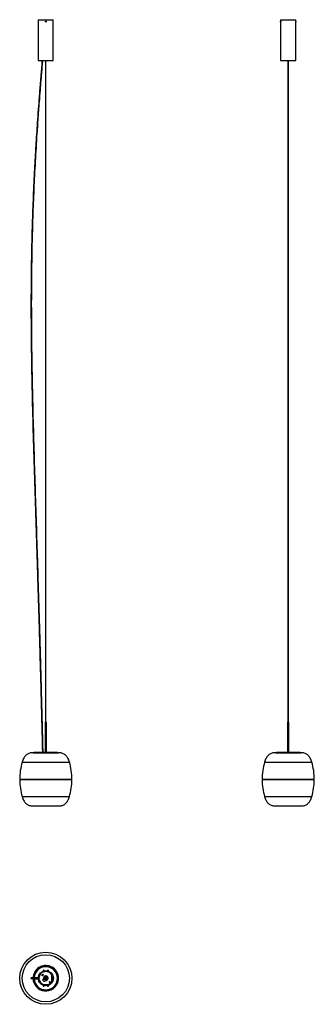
# Model space of a CAD drawing. Header units: millimetres. Extents: x 683 to 1954, y 473 to 4728.
import ezdxf

# ---------------------------------------------------------------- set-up
doc = ezdxf.new("R2010")
doc.units = ezdxf.units.MM
doc.header["$LTSCALE"] = 20

msp = doc.modelspace()

# ---------------------------------------------------------------- linework, layer by layer
at = {"color": 7, "linetype": 'Continuous', "lineweight": 25}
for p, q in [((762.9, 4727.6), (762.9, 4550.6)), ((762.9, 4727.6), (795.4, 4727.6)), ((795.4, 4727.6), (827.9, 4727.6)), ((827.9, 4550.6), (827.9, 4727.6)), ((1808.6, 4727.6), (1808.6, 4721.7)), ((1808.6, 4727.6), (1873.6, 4727.6)), ((1873.6, 4721.7), (1873.6, 4727.6)), ((794.6, 4720.8), (794.3, 4719.7)), ((795.1, 4718.9), (794.3, 4719.7)), ((794.6, 4720.8), (795.8, 4721.1)), ((795.1, 4718.9), (796.2, 4719.2)), ((795.1, 4718.9), (795.2, 4718.9)), ((795.8, 4721.1), (796.6, 4720.3)), ((796.2, 4719.2), (796.6, 4720.3)), ((1808.6, 4721.6), (1808.6, 4721.6)), ((1808.6, 4718.4), (1808.6, 4721.6)), ((1808.6, 4718.3), (1808.6, 4550.6)), ((1873.6, 4721.6), (1873.6, 4719.6)), ((1873.6, 4719.6), (1873.6, 4718.4)), ((1873.6, 4550.6), (1873.6, 4718.3)), ((762.9, 4550.6), (795.4, 4550.6)), ((778.9, 4550.6), (778.9, 4542.7)), ((781.9, 4542.5), (781.9, 4550.6)), ((793.5, 4550.6), (793.5, 4546.4)), ((793.5, 4546.4), (795.9, 4546.4)), ((794.8, 4546.4), (794.8, 1692.4)), ((795.4, 4550.6), (827.9, 4550.6)), ((795.9, 4546.4), (797.4, 4546.4)), ((796, 1692.4), (796, 4546.4)), ((797.4, 4546.4), (797.4, 4550.6)), ((1808.6, 4550.6), (1873.6, 4550.6)), ((1839.2, 4550.6), (1839.2, 4546.4)), ((1839.2, 4546.4), (1839.6, 4546.4)), ((1839.6, 4550.6), (1839.6, 4542.6)), ((1842.6, 4542.6), (1842.6, 4550.6)), ((1842.6, 4546.4), (1843.1, 4546.4)), ((1843.1, 4546.4), (1843.1, 4550.6)), ((792.4, 1692.4), (792.4, 1562.4)), ((792.4, 1692.4), (798, 1692.4)), ((798, 1692.4), (798.4, 1692.4)), ((798.4, 1562.4), (798.4, 1692.4)), ((1838.1, 1692.4), (1838.1, 1562.4)), ((1838.1, 1692.4), (1839.6, 1692.4)), ((1842.7, 1692.4), (1844.1, 1692.4)), ((1844.1, 1562.4), (1844.1, 1692.4)), ((740.4, 1560.4), (850.4, 1560.4)), ((846.4, 1561.4), (744.5, 1561.4)), ((745.5, 1562.4), (845.4, 1562.4)), ((1786.1, 1560.4), (1896.1, 1560.4)), ((1839.2, 1561.4), (1790.1, 1561.4)), ((1791.1, 1562.4), (1839.2, 1562.4)), ((1839.2, 1562.4), (1839.6, 1562.4)), ((1842.7, 1562.4), (1843.1, 1562.4)), ((1843.1, 1562.4), (1891.1, 1562.4)), ((1892.1, 1561.4), (1843.1, 1561.4)), ((693.6, 1519.9), (897.3, 1519.9)), ((1739.3, 1519.9), (1943, 1519.9)), ((682.9, 1444.9), (683.9, 1443.9)), ((753, 1444.9), (682.9, 1444.9)), ((683.9, 1443.9), (683, 1442.9)), ((907.9, 1442.9), (683, 1442.9)), ((753.3, 1443.9), (683.9, 1443.9)), ((907.9, 1444.9), (753, 1444.9)), ((906.9, 1443.9), (753.3, 1443.9)), ((906.9, 1443.9), (907.9, 1444.9)), ((907.9, 1442.9), (906.9, 1443.9)), ((1728.6, 1444.9), (1729.6, 1443.9)), ((1945.3, 1444.9), (1728.6, 1444.9)), ((1729.6, 1443.9), (1728.6, 1442.9)), ((1953.6, 1442.9), (1728.6, 1442.9)), ((1944.4, 1443.9), (1729.6, 1443.9)), ((1952.6, 1443.9), (1944.4, 1443.9)), ((1953.6, 1444.9), (1945.3, 1444.9)), ((1952.6, 1443.9), (1953.6, 1444.9)), ((1953.6, 1442.9), (1952.6, 1443.9)), ((693.6, 1370.9), (897.3, 1370.9)), ((1739.3, 1370.9), (1943, 1370.9)), ((737.4, 1330.4), (853.4, 1330.4)), ((1783.1, 1330.4), (1899.1, 1330.4)), ((768.8, 600.2), (768.7, 600.3)), ((777.8, 610.3), (777.6, 610.4)), ((781.2, 601.8), (779.2, 599.8)), ((779.8, 596.5), (779.8, 600.4)), ((782.2, 596.9), (784.2, 598.9)), ((786.7, 614.2), (790.5, 614.2)), ((787, 614.8), (787, 614.9)), ((789.7, 615.4), (789.8, 615.6)), ((790.5, 614.2), (790.5, 615.7)), ((800.3, 614.2), (790.5, 614.2)), ((793.7, 618.1), (793.7, 618.1)), ((793.8, 618.1), (793.8, 618.1)), ((793.8, 618.1), (795.1, 618.1)), ((795.1, 618.1), (797.1, 618.1)), ((797.1, 618.1), (797.1, 618.1)), ((797.1, 618.1), (797.1, 618.1)), ((800.3, 615.7), (800.3, 614.2)), ((800.3, 614.2), (804.2, 614.2)), ((801.1, 615.6), (801.2, 615.4)), ((803.9, 614.8), (803.8, 614.9)), ((813.1, 610.3), (813.2, 610.4)), ((816.5, 607.7), (815.6, 607.7)), ((816.6, 607), (816.3, 607)), ((817, 606.8), (816.5, 606.8)), ((816.6, 607), (816.6, 607.5)), ((817, 606.8), (816.6, 607)), ((816.7, 606.6), (817, 606.8)), ((818.9, 604.2), (819.6, 604.2)), ((819.8, 603), (819.8, 603)), ((819.8, 603), (820.3, 603)), ((820.3, 603), (820.3, 603.3)), ((820.3, 603), (820.3, 603)), ((820.3, 602.2), (820.3, 569)), ((820.3, 602.2), (821.6, 600.6)), ((821.7, 600.4), (821.7, 601.1)), ((822.9, 598.9), (822.9, 572.3)), ((763, 587.6), (745.5, 587.6)), ((745.5, 583.7), (763, 583.7)), ((760.5, 587.6), (760.5, 587.1)), ((760.5, 584.1), (760.5, 583.7)), ((761, 587.6), (761, 587.1)), ((761, 584.1), (761, 583.7)), ((765.2, 587.6), (765, 587.6)), ((765, 583.7), (765.2, 583.7)), ((765.1, 587.1), (765.1, 587.1)), ((765.1, 584.1), (765.3, 584.1)), ((765.2, 589.7), (765.4, 589.6)), ((765.2, 581.5), (765.4, 581.6)), ((765.5, 587.7), (765.5, 583.5)), ((765.6, 587.7), (765.5, 587.7)), ((765.5, 583.5), (765.6, 583.5)), ((768.8, 571), (768.7, 570.9)), ((777.8, 560.9), (777.6, 560.8)), ((783.1, 579.4), (784, 579.8)), ((783.8, 582), (804.8, 582)), ((784, 579.8), (783.9, 580)), ((785.5, 586.5), (805.4, 586.5)), ((785.9, 581.6), (785.8, 581.8)), ((785.9, 581.6), (786.1, 582)), ((790.5, 557), (786.7, 557)), ((787, 556.4), (787, 556.3)), ((787.5, 591.7), (803.4, 591.7)), ((789.1, 582), (789.1, 581.5)), ((789.1, 581.5), (792.5, 579.8)), ((789.7, 555.8), (789.8, 555.6)), ((800.3, 557), (790.5, 557)), ((790.5, 555.5), (790.5, 557)), ((793.8, 553.1), (793.8, 553.1)), ((797.1, 553.1), (793.8, 553.1)), ((797.1, 553.1), (797.1, 553.1)), ((799, 580.1), (801.8, 582)), ((804.2, 557), (800.3, 557)), ((800.3, 557), (800.3, 555.5)), ((801.1, 555.6), (801.2, 555.8)), ((803.9, 556.4), (803.8, 556.3)), ((814.4, 569.6), (810.2, 569.6)), ((810.7, 567.4), (814.7, 563.4)), ((813.1, 560.9), (813.2, 560.8)), ((817.6, 566.4), (813.7, 570.4)), ((821.6, 570.6), (820.3, 569)), ((821.7, 570.1), (821.7, 570.8)), ((823, 586.4), (822.9, 586.4)), ((822.9, 585.3), (824.7, 585.3)), ((824.7, 581.9), (822.9, 581.9)), ((822.9, 580.7), (823, 580.7)), ((825.9, 586.2), (823, 586.4)), ((823, 584.8), (823.1, 584.8)), ((823.1, 582.4), (823, 582.4)), ((823, 580.7), (825.6, 580.9)), ((823.1, 583.4), (823.1, 583.8)), ((824.7, 585.3), (824.7, 584.8)), ((824.7, 582.4), (824.7, 581.9)), ((825.7, 589.7), (825.5, 589.6)), ((825.8, 587.4), (825.7, 587.3)), ((825.9, 587.4), (825.8, 587.4)), ((826, 583.8), (826, 583.6)), ((826, 583.6), (826, 583.4)), ((826, 583.3), (826, 583.4))]:
    msp.add_line(p, q, dxfattribs=at)
at = {"color": 7, "linetype": 'Continuous', "lineweight": 25, "flags": 128}
for points in [[(774, 607.3), (774.1, 607.3), (774.1, 607.2)], [(787.5, 619.7), (784.4, 618.8), (783.5, 618.5)], [(784.9, 614.2), (784.9, 614.2), (784.9, 614)], [(807.4, 618.5), (805.3, 619.2), (803.4, 619.7)], [(806, 614.2), (806, 614.2), (806, 614)], [(819.4, 604.2), (817.5, 606.5), (816.6, 607.3)], [(816.9, 607.3), (816.8, 607.3), (816.8, 607.2)], [(821.7, 600.8), (821.4, 601.2), (820.3, 603)], [(774, 563.9), (774.1, 564), (774.1, 564)], [(784.9, 557), (784.9, 557), (784.9, 557.2)], [(806, 557), (806, 557), (806, 557.2)], [(816.9, 563.9), (816.8, 564), (816.8, 564)], [(829.9, 584.7), (829.9, 585.6), (829.9, 586.5)], [(783.5, 552.7), (785.6, 552), (787.5, 551.5)], [(803.4, 551.5), (806.5, 552.4), (807.4, 552.7)]]:
    msp.add_lwpolyline(points, dxfattribs=at)
at = {"color": 7, "linetype": 'Continuous', "lineweight": 25}
for centre, radius in [((795.4, 4720), 1.61), ((795.4, 585.6), 112.5), ((795.4, 585.6), 101.8), ((795.4, 585.6), 32.5), ((795.4, 585.6), 30.5)]:
    msp.add_circle(centre, radius, dxfattribs=at)
for centre, radius, start, end in [((845.4, 1561.4), 1, 0, 90), ((845.4, 1561.4), 1, 270, 0), ((1791.1, 1561.4), 1, 90, 180), ((1791.1, 1561.4), 1, 180, 270), ((1891.1, 1561.4), 1, 0, 90), ((1891.1, 1561.4), 1, 270, 0), ((948.5, 1445.4), 265.6, 163.7086, 180.1071), ((642.4, 1445.4), 265.6, 359.8929, 16.2914), ((1994.2, 1445.4), 265.6, 163.7086, 180.1071), ((1688.1, 1445.4), 265.6, 359.8929, 16.2914), ((948.5, 1445.4), 265.6, 180.5378, 196.2914), ((642.4, 1445.4), 265.6, 343.7086, 359.4622), ((1994.2, 1445.4), 265.6, 180.5378, 196.2914), ((1688.1, 1445.4), 265.6, 343.7086, 359.4622), ((795.4, 585.6), 55, 67.8179, 178.4382), ((795.4, 585.6), 55, 181.5689, 67.8179), ((795.4, 585.6), 51, 182.1913, 177.8087), ((795.4, 585.6), 50, 182.2351, 177.7649), ((766.8, 598.7), 2.5, 88.1918, 222.6945), ((795.4, 585.6), 30.3, 99.2911, 180), ((795.4, 585.6), 29.9, 106.9574, 176.0494), ((780.7, 598.4), 2.1, 135, 315), ((782.7, 600.3), 2.1, 315, 135), ((785.9, 617.7), 2.5, 350.3117, 222.7361), ((795.4, 585.6), 34.5, 102.6437, 110.4041), ((795.4, 585.6), 30.4, 46.7333, 80.7089), ((805, 617.7), 2.5, 317.2639, 189.6883), ((795.4, 585.6), 34.5, 69.5959, 77.3563), ((795.4, 585.6), 29.9, 33.7587, 73.0426), ((795.4, 585.6), 30.4, 1.1899, 25.2137), ((824.1, 598.7), 2.5, 317.3055, 91.8082), ((766.8, 572.5), 2.5, 137.3055, 271.8082), ((795.4, 585.6), 30.4, 180, 260.7089), ((795.4, 585.6), 29.9, 183.9506, 253.0426), ((789.1, 579.2), 6, 134.6021, 315.3979), ((780.4, 585.6), 7.25, 291.4259, 329.9139), ((785.9, 553.5), 2.5, 137.2639, 9.6883), ((795.4, 585.6), 34.5, 249.5959, 257.3563), ((783.5, 584.9), 2, 314.6021, 3.1909), ((795.4, 585.6), 10, 266.8091, 183.1909), ((795.4, 585.6), 6.5, 213.6313, 242.8725), ((795.4, 585.6), 6.5, 242.8725, 302.8725), ((794.8, 573.6), 2, 86.8091, 135.3979), ((795.4, 585.6), 4, 244.1581, 295.8419), ((795.4, 585.6), 6.5, 302.8725, 326.3687), ((795.4, 585.6), 30.4, 279.2911, 329.904), ((805, 553.5), 2.5, 170.3117, 42.7361), ((795.4, 585.6), 34.5, 282.6437, 290.4041), ((795.4, 585.6), 29.9, 286.9574, 309.9264), ((812.2, 568.9), 2.1, 45, 225), ((814.3, 563.1), 0.5, 309.9264, 45), ((818, 566.7), 0.5, 225, 320.0736), ((795.4, 585.6), 29.9, 320.0736, 326.2413), ((795.4, 585.6), 30.4, 334.7863, 350.9843), ((824.1, 572.5), 2.5, 268.1918, 42.6945), ((827.6, 585.6), 2.5, 276.0302, 83.9698)]:
    msp.add_arc(centre, radius, start, end, dxfattribs=at)
for points, knots in [([(797.1, 4720), (797.1, 4719.8), (797.1, 4719.4), (796.8, 4718.9), (796.4, 4718.5), (795.8, 4718.3), (795.2, 4718.3), (794.7, 4718.4), (794.2, 4718.8), (793.9, 4719.3), (793.7, 4719.8), (793.8, 4720.4), (794, 4720.9), (794.4, 4721.4), (794.9, 4721.6), (795.5, 4721.7), (796, 4721.6), (796.5, 4721.3), (796.9, 4720.9), (797.1, 4720.4), (797.1, 4720.1), (797.1, 4720)], [0, 0, 0, 0, 0.053639, 0.107276, 0.160959, 0.214672, 0.268335, 0.321946, 0.375584, 0.429286, 0.482989, 0.536629, 0.590239, 0.643901, 0.697613, 0.751298, 0.804919, 0.85854, 0.912224, 0.965937, 1, 1, 1, 1]), ([(1808.6, 4721.7), (1808.6, 4721.7), (1808.6, 4721.6), (1808.6, 4721.4), (1808.7, 4720.9), (1808.7, 4720.4), (1808.7, 4719.8), (1808.7, 4719.2), (1808.7, 4718.8), (1808.6, 4718.4), (1808.6, 4718.3), (1808.6, 4718.3), (1808.6, 4718.3)], [0, 0, 0, 0, 0.107271, 0.214538, 0.321897, 0.429316, 0.536635, 0.64385, 0.751119, 0.858516, 0.965916, 1, 1, 1, 1]), ([(1873.6, 4718.3), (1873.6, 4718.3), (1873.6, 4718.3), (1873.6, 4718.5), (1873.6, 4718.8), (1873.6, 4719.3), (1873.6, 4719.8), (1873.6, 4720.4), (1873.6, 4720.9), (1873.6, 4721.4), (1873.6, 4721.6), (1873.6, 4721.7), (1873.6, 4721.7)], [0, 0, 0, 0, 0.0368634, 0.1440856, 0.2513618, 0.358766, 0.4661726, 0.573452, 0.680673, 0.7879956, 0.8954213, 1, 1, 1, 1]), ([(778.9, 4542.7), (778.6, 4539.1), (778.1, 4532.4), (777.2, 4522.7), (776.5, 4514.2), (775.9, 4506.7), (775.3, 4500.3), (774.9, 4494.9), (774.5, 4490.1), (774.1, 4485.3), (773.3, 4476.4), (772.2, 4463.1), (769.6, 4430.4), (764.5, 4366), (757.9, 4274), (751.2, 4169.4), (745.3, 4062.5), (740.1, 3949), (736, 3829.1), (733.3, 3713.5), (731.8, 3602.2), (731.3, 3495.1), (731.8, 3388), (733, 3281), (734.8, 3174), (737.7, 3041.9), (742, 2884.7), (747.6, 2702.5), (753.4, 2520.3), (758, 2374.6), (761.4, 2265.3), (763.7, 2192.4), (765.9, 2119.5), (768, 2046.4), (769.8, 1982), (771.4, 1926.1), (772.7, 1878.8), (774, 1831.1), (775.1, 1790.5), (775.9, 1756.9), (776.5, 1736.6), (776.8, 1722.4), (777, 1714.3), (777.2, 1706), (777.5, 1696.9), (777.7, 1686.9), (778, 1675.8), (778.3, 1664), (778.6, 1651.4), (779, 1638.2), (779.3, 1624.6), (779.6, 1612.1), (779.9, 1600.8), (780.1, 1591.1), (780.3, 1581.9), (780.5, 1574.2), (780.6, 1568.1), (780.7, 1564.6), (780.8, 1562.7), (780.8, 1562.4)], [0, 0, 0, 0, 0.00357, 0.006837, 0.009722, 0.012232, 0.014375, 0.016128, 0.017696, 0.019283, 0.02089, 0.026768, 0.032699, 0.053882, 0.091712, 0.125492, 0.159274, 0.199493, 0.239713, 0.279932, 0.315837, 0.351739, 0.387637, 0.423527, 0.459414, 0.495293, 0.556439, 0.617569, 0.678689, 0.739798, 0.764236, 0.788678, 0.813124, 0.837598, 0.86228, 0.877905, 0.893849, 0.909862, 0.925868, 0.934796, 0.943608, 0.946341, 0.949052, 0.951746, 0.954742, 0.958192, 0.961843, 0.965823, 0.970078, 0.974541, 0.979129, 0.983744, 0.98715, 0.990445, 0.993561, 0.99642, 0.998138, 0.999672, 1, 1, 1, 1]), ([(783.8, 1562.4), (783.7, 1563.7), (783.7, 1566.7), (783.6, 1571.6), (783.4, 1577.1), (783.2, 1585.8), (783, 1597.6), (782.6, 1610.8), (782.3, 1622.3), (782.1, 1631.8), (781.9, 1640.5), (781.7, 1648.5), (781.4, 1661), (780.9, 1678.5), (780.4, 1701.1), (779.7, 1726.3), (779, 1753.9), (778.2, 1783.9), (777.4, 1813.7), (776.4, 1851.3), (775.2, 1896.2), (773.8, 1948.2), (772.4, 1999.5), (770.2, 2073.4), (767.4, 2170.2), (763.7, 2290.1), (759.5, 2423.5), (754.8, 2570.5), (749.7, 2731.1), (744.8, 2891.7), (740.8, 3037.8), (737.9, 3169.6), (735.9, 3287), (734.6, 3404.4), (734.3, 3521.8), (735.1, 3639.2), (737.1, 3756.6), (740.4, 3875.1), (745, 3994.5), (751, 4115), (757.4, 4221.7), (763.8, 4314.7), (768.1, 4372.3), (770.8, 4408), (771.9, 4422), (773, 4435.9), (774.2, 4449.8), (775, 4460.7), (775.7, 4468.4), (776.1, 4473), (776.4, 4477.5), (776.8, 4482.3), (777.3, 4487.8), (777.8, 4494.3), (778.5, 4501.9), (779.2, 4510.4), (780, 4520.1), (780.9, 4531), (781.6, 4538.7), (782, 4542.7)], [0, 0, 0, 0, 0.001313, 0.00303, 0.004896, 0.006873, 0.011781, 0.016743, 0.02016, 0.023374, 0.026318, 0.028938, 0.031397, 0.038876, 0.046494, 0.054146, 0.064297, 0.074267, 0.084294, 0.094328, 0.112036, 0.129469, 0.146677, 0.163652, 0.203902, 0.244106, 0.284312, 0.338163, 0.392024, 0.445895, 0.499776, 0.539124, 0.578481, 0.617842, 0.657211, 0.696587, 0.735966, 0.775348, 0.815781, 0.856213, 0.896641, 0.923322, 0.95, 0.954696, 0.959391, 0.964086, 0.968782, 0.973408, 0.975014, 0.976566, 0.978061, 0.979557, 0.981398, 0.983648, 0.98615, 0.989027, 0.992287, 0.995941, 1, 1, 1, 1]), ([(780.4, 4542.6), (780.4, 4542.6), (780.3, 4542.6), (779.9, 4542.6), (779.5, 4542.6), (779.1, 4542.7), (779, 4542.7), (779, 4542.7), (779, 4542.7)], [0, 0, 0, 0, 0.011222, 0.226213, 0.441206, 0.656105, 0.87081, 1, 1, 1, 1]), ([(780.4, 4542.6), (780.5, 4542.6), (780.6, 4542.6), (781, 4542.6), (781.4, 4542.6), (781.8, 4542.5), (781.9, 4542.5), (781.9, 4542.5), (781.9, 4542.5)], [0, 0, 0, 0, 0.011222, 0.226212, 0.441205, 0.656103, 0.870808, 1, 1, 1, 1]), ([(1839.6, 4542.8), (1839.6, 4539.2), (1839.6, 4532.3), (1839.6, 4522.6), (1839.6, 4514), (1839.6, 4506.6), (1839.6, 4500.2), (1839.6, 4494.8), (1839.6, 4489.9), (1839.6, 4485.2), (1839.6, 4476.2), (1839.6, 4462.9), (1839.6, 4430.3), (1839.6, 4365.9), (1839.6, 4273.9), (1839.6, 4169.3), (1839.6, 4062.3), (1839.6, 3948.9), (1839.6, 3829), (1839.6, 3713.4), (1839.6, 3602.1), (1839.6, 3495), (1839.6, 3387.9), (1839.6, 3280.9), (1839.6, 3173.9), (1839.6, 3041.8), (1839.6, 2884.7), (1839.6, 2702.4), (1839.6, 2520.3), (1839.6, 2374.5), (1839.6, 2265.3), (1839.6, 2192.4), (1839.6, 2119.5), (1839.6, 2046.4), (1839.6, 1982), (1839.6, 1926.1), (1839.6, 1878.8), (1839.6, 1831.2), (1839.6, 1790.5), (1839.6, 1756.9), (1839.6, 1736.6), (1839.6, 1722.4), (1839.6, 1714.3), (1839.6, 1706), (1839.6, 1696.9), (1839.6, 1686.9), (1839.6, 1675.9), (1839.6, 1664), (1839.6, 1651.4), (1839.6, 1638.2), (1839.6, 1624.6), (1839.6, 1612.1), (1839.6, 1600.8), (1839.6, 1591.1), (1839.6, 1581.9), (1839.6, 1574.2), (1839.6, 1568.2), (1839.6, 1563.9), (1839.6, 1561.4), (1839.6, 1560.4)], [0, 0, 0, 0, 0.003656, 0.006921, 0.009803, 0.012311, 0.014453, 0.016204, 0.017771, 0.019357, 0.020962, 0.026836, 0.032762, 0.05393, 0.091731, 0.125485, 0.159241, 0.199429, 0.239618, 0.279806, 0.315684, 0.351558, 0.387429, 0.423292, 0.45915, 0.495002, 0.556102, 0.617185, 0.678258, 0.73932, 0.763739, 0.788163, 0.81259, 0.837045, 0.861708, 0.877322, 0.893253, 0.909255, 0.925247, 0.934168, 0.942973, 0.945704, 0.948413, 0.951104, 0.954099, 0.957548, 0.961196, 0.965173, 0.969425, 0.973884, 0.978469, 0.983079, 0.986482, 0.989774, 0.992887, 0.995743, 0.99746, 0.998993, 1, 1, 1, 1]), ([(1842.6, 4542.6), (1842.6, 4542.6), (1842.6, 4542.6), (1842.6, 4542.6), (1842.3, 4542.6), (1841.9, 4542.7), (1841.4, 4542.7), (1840.9, 4542.7), (1840.4, 4542.7), (1840, 4542.6), (1839.7, 4542.6), (1839.6, 4542.6), (1839.6, 4542.6), (1839.6, 4542.6), (1839.6, 4542.6)], [0, 0, 0, 0, 0.005611, 0.113105, 0.220601, 0.32805, 0.435401, 0.542665, 0.649888, 0.757136, 0.864562, 0.971987, 0.994389, 1, 1, 1, 1]), ([(1842.6, 1560.4), (1842.6, 1560.9), (1842.6, 1562.8), (1842.6, 1566.5), (1842.6, 1571.6), (1842.6, 1577.1), (1842.6, 1585.8), (1842.6, 1597.6), (1842.6, 1610.8), (1842.6, 1622.3), (1842.6, 1631.8), (1842.6, 1640.5), (1842.6, 1648.5), (1842.6, 1661), (1842.6, 1678.4), (1842.6, 1701), (1842.6, 1726.3), (1842.6, 1753.9), (1842.6, 1783.9), (1842.6, 1813.7), (1842.6, 1851.3), (1842.6, 1896.2), (1842.6, 1948.2), (1842.6, 1999.5), (1842.6, 2073.4), (1842.6, 2170.3), (1842.6, 2290.2), (1842.6, 2423.6), (1842.6, 2570.6), (1842.6, 2731.1), (1842.6, 2891.7), (1842.6, 3037.9), (1842.6, 3169.7), (1842.6, 3287), (1842.6, 3404.4), (1842.6, 3521.9), (1842.6, 3639.3), (1842.6, 3756.7), (1842.6, 3875.2), (1842.6, 3994.6), (1842.6, 4115.1), (1842.6, 4221.8), (1842.6, 4314.8), (1842.6, 4372.4), (1842.6, 4408.1), (1842.6, 4422.1), (1842.6, 4436.1), (1842.6, 4449.9), (1842.6, 4460.8), (1842.6, 4468.5), (1842.6, 4473.1), (1842.6, 4477.6), (1842.6, 4482.4), (1842.6, 4487.9), (1842.6, 4494.5), (1842.6, 4502), (1842.6, 4510.6), (1842.6, 4520.3), (1842.6, 4531.1), (1842.6, 4538.8), (1842.6, 4542.8)], [0, 0, 0, 0, 0.00045, 0.001974, 0.003689, 0.005555, 0.007531, 0.012437, 0.017396, 0.02081, 0.024022, 0.026964, 0.029581, 0.032039, 0.039514, 0.047127, 0.054775, 0.064919, 0.074882, 0.084902, 0.09493, 0.112625, 0.130048, 0.147244, 0.164208, 0.20443, 0.244607, 0.284787, 0.338602, 0.392427, 0.446263, 0.500108, 0.53943, 0.578761, 0.618095, 0.657439, 0.696788, 0.736141, 0.775497, 0.815903, 0.856308, 0.89671, 0.923373, 0.950034, 0.954726, 0.959418, 0.96411, 0.968802, 0.973425, 0.975031, 0.976581, 0.978075, 0.97957, 0.981411, 0.983659, 0.986159, 0.989034, 0.992293, 0.995944, 1, 1, 1, 1]), ([(740.4, 1560.4), (737.9, 1560.3), (733, 1560.1), (726, 1558.6), (719.5, 1556), (713.6, 1552.4), (708.3, 1547.8), (703.7, 1542.2), (699.7, 1535.7), (696.2, 1528.2), (694.5, 1522.7), (693.6, 1519.9)], [0, 0, 0, 0, 0.112668, 0.218882, 0.321235, 0.422618, 0.526003, 0.632211, 0.74539, 0.867471, 1, 1, 1, 1]), ([(744.5, 1561.4), (744.5, 1561.4), (744.5, 1561.6), (744.5, 1561.8), (744.7, 1562.1), (745, 1562.3), (745.3, 1562.4), (745.4, 1562.4), (745.5, 1562.4)], [0, 0, 0, 0, 0.0363564, 0.2507865, 0.4652307, 0.6797806, 0.8944841, 1, 1, 1, 1]), ([(745.5, 1560.4), (745.4, 1560.4), (745.2, 1560.4), (744.9, 1560.6), (744.6, 1560.8), (744.5, 1561.1), (744.5, 1561.3), (744.5, 1561.4)], [0, 0, 0, 0, 0.185517, 0.400415, 0.615224, 0.829883, 1, 1, 1, 1]), ([(897.3, 1519.9), (896.4, 1522.8), (894.6, 1528.3), (891.1, 1535.9), (887, 1542.5), (882.2, 1548.1), (876.9, 1552.7), (871.1, 1556.2), (864.7, 1558.6), (857.7, 1560.1), (852.9, 1560.3), (850.4, 1560.4)], [0, 0, 0, 0, 0.134835, 0.258866, 0.373733, 0.481497, 0.584641, 0.684187, 0.784822, 0.889277, 1, 1, 1, 1]), ([(1786.1, 1560.4), (1783.6, 1560.3), (1778.7, 1560.1), (1771.6, 1558.6), (1765.2, 1556), (1759.3, 1552.4), (1754, 1547.8), (1749.4, 1542.2), (1745.4, 1535.7), (1741.9, 1528.2), (1740.2, 1522.7), (1739.3, 1519.9)], [0, 0, 0, 0, 0.1126685, 0.2188824, 0.3212354, 0.4226183, 0.5260029, 0.6322109, 0.7453896, 0.8674714, 1, 1, 1, 1]), ([(1839.2, 1562.4), (1839.2, 1562.4), (1839.2, 1562.4), (1839.2, 1562.2), (1839.2, 1562), (1839.2, 1561.7), (1839.2, 1561.5), (1839.2, 1561.4)], [0, 0, 0, 0, 0.185517, 0.400415, 0.615224, 0.829883, 1, 1, 1, 1]), ([(1839.2, 1561.8), (1839.2, 1561.8), (1839.3, 1561.8), (1839.5, 1561.8), (1839.6, 1561.8)], [0, 0, 0, 0, 0.099592, 1, 1, 1, 1]), ([(1839.2, 1561.7), (1839.2, 1561.7), (1839.3, 1561.7), (1839.5, 1561.7), (1839.6, 1561.7)], [0, 0, 0, 0, 0.099592, 1, 1, 1, 1]), ([(1839.2, 1561.4), (1839.2, 1561.4), (1839.2, 1561.3), (1839.2, 1561), (1839.2, 1560.7), (1839.2, 1560.5), (1839.2, 1560.4), (1839.2, 1560.4), (1839.2, 1560.4)], [0, 0, 0, 0, 0.036356, 0.250786, 0.465231, 0.679781, 0.894484, 1, 1, 1, 1]), ([(1839.2, 1561), (1839.2, 1561), (1839.3, 1561), (1839.5, 1561), (1839.6, 1561)], [0, 0, 0, 0, 0.099592, 1, 1, 1, 1]), ([(1839.2, 1560.9), (1839.2, 1560.9), (1839.3, 1560.9), (1839.5, 1560.9), (1839.6, 1560.9)], [0, 0, 0, 0, 0.099592, 1, 1, 1, 1]), ([(1839.2, 1560.4), (1839.2, 1560.4), (1839.3, 1560.4), (1839.4, 1560.4), (1839.6, 1560.4), (1839.6, 1560.4)], [0, 0, 0, 0, 0.1400277, 0.9329762, 1, 1, 1, 1]), ([(1839.3, 1561.2), (1839.4, 1561.2), (1839.4, 1561.2), (1839.6, 1561.2), (1839.6, 1561.2)], [0, 0, 0, 0, 0.922063, 1, 1, 1, 1]), ([(1842.6, 1562), (1842.7, 1562), (1842.9, 1562), (1843, 1562), (1843.1, 1562)], [0, 0, 0, 0, 0.3508447, 1, 1, 1, 1]), ([(1842.6, 1561.9), (1842.7, 1561.9), (1842.9, 1561.9), (1843, 1561.9), (1843.1, 1561.9)], [0, 0, 0, 0, 0.3508447, 1, 1, 1, 1]), ([(1842.6, 1561.7), (1842.7, 1561.7), (1842.8, 1561.7), (1843, 1561.7), (1843.1, 1561.7), (1843.1, 1561.7)], [0, 0, 0, 0, 0.14897, 0.819542, 1, 1, 1, 1]), ([(1842.6, 1561.5), (1842.7, 1561.5), (1842.8, 1561.5), (1843, 1561.5), (1843.1, 1561.5), (1843.1, 1561.5)], [0, 0, 0, 0, 0.156584, 0.861427, 1, 1, 1, 1]), ([(1842.6, 1561.2), (1842.7, 1561.2), (1842.9, 1561.2), (1843, 1561.2), (1843.1, 1561.2)], [0, 0, 0, 0, 0.3508447, 1, 1, 1, 1]), ([(1842.6, 1561.1), (1842.7, 1561.1), (1842.9, 1561.1), (1843, 1561.1), (1843.1, 1561.1)], [0, 0, 0, 0, 0.350845, 1, 1, 1, 1]), ([(1842.6, 1560.7), (1842.7, 1560.7), (1842.8, 1560.7), (1842.9, 1560.7), (1843, 1560.7)], [0, 0, 0, 0, 0.181772, 1, 1, 1, 1]), ([(1843.1, 1561.4), (1843.1, 1561.4), (1843.1, 1561.6), (1843.1, 1561.8), (1843.1, 1562.1), (1843.1, 1562.3), (1843.1, 1562.4), (1843.1, 1562.4), (1843.1, 1562.4)], [0, 0, 0, 0, 0.0363564, 0.2507865, 0.4652307, 0.6797806, 0.8944841, 1, 1, 1, 1]), ([(1843.1, 1560.4), (1843.1, 1560.4), (1843.1, 1560.4), (1843.1, 1560.6), (1843.1, 1560.8), (1843.1, 1561.1), (1843.1, 1561.3), (1843.1, 1561.4)], [0, 0, 0, 0, 0.185517, 0.400415, 0.615224, 0.829883, 1, 1, 1, 1]), ([(1943, 1519.9), (1942, 1522.8), (1940.3, 1528.3), (1936.7, 1535.9), (1932.6, 1542.5), (1927.9, 1548.1), (1922.6, 1552.7), (1916.8, 1556.2), (1910.4, 1558.6), (1903.4, 1560.1), (1898.6, 1560.3), (1896.1, 1560.4)], [0, 0, 0, 0, 0.134835, 0.258866, 0.373733, 0.481497, 0.584641, 0.684187, 0.784822, 0.889277, 1, 1, 1, 1]), ([(693.6, 1370.9), (694.5, 1368), (696.3, 1362.5), (699.7, 1354.9), (703.6, 1348.3), (708, 1342.7), (713, 1338.2), (718.4, 1334.6), (724.3, 1332.2), (730.7, 1330.7), (735.2, 1330.5), (737.4, 1330.4)], [0, 0, 0, 0, 0.139921, 0.268074, 0.385911, 0.495294, 0.598546, 0.696647, 0.794355, 0.894574, 1, 1, 1, 1]), ([(853.4, 1330.4), (855.8, 1330.5), (860.3, 1330.7), (866.8, 1332.2), (872.8, 1334.8), (878.2, 1338.4), (883.2, 1343.1), (887.5, 1348.6), (891.3, 1355.2), (894.7, 1362.7), (896.4, 1368.1), (897.3, 1370.9)], [0, 0, 0, 0, 0.107284, 0.209218, 0.308657, 0.408669, 0.512272, 0.62016, 0.73631, 0.862468, 1, 1, 1, 1]), ([(1739.3, 1370.9), (1740.2, 1368), (1741.9, 1362.5), (1745.4, 1354.9), (1749.3, 1348.3), (1753.7, 1342.7), (1758.7, 1338.2), (1764.1, 1334.6), (1770, 1332.2), (1776.4, 1330.7), (1780.9, 1330.5), (1783.1, 1330.4)], [0, 0, 0, 0, 0.139921, 0.268074, 0.385911, 0.495294, 0.598546, 0.696647, 0.794355, 0.894574, 1, 1, 1, 1]), ([(1899.1, 1330.4), (1901.4, 1330.5), (1906, 1330.7), (1912.5, 1332.2), (1918.5, 1334.8), (1923.9, 1338.4), (1928.8, 1343.1), (1933.2, 1348.6), (1937, 1355.2), (1940.4, 1362.7), (1942.1, 1368.1), (1943, 1370.9)], [0, 0, 0, 0, 0.107284, 0.209218, 0.308657, 0.408669, 0.512272, 0.62016, 0.73631, 0.862468, 1, 1, 1, 1]), ([(821.7, 601), (821.7, 601), (821.6, 601.2), (821.3, 601.4), (821, 601.5), (820.8, 601.5)], [0, 0, 0, 0, 0.144385, 0.593505, 1, 1, 1, 1]), ([(821.6, 600.6), (821.7, 600.5), (822, 600.2), (822.3, 599.9), (822.7, 599.7), (822.8, 599.6), (822.8, 599.6)], [0, 0, 0, 0, 0.2535912, 0.4982775, 0.7438523, 1, 1, 1, 1]), ([(733, 587.1), (732.7, 587), (732.2, 587), (731.7, 586.5), (731.6, 586.2), (731.5, 585.9), (731.5, 585.9), (731.5, 585.8), (731.5, 585.8), (731.5, 585.8), (731.5, 585.6), (731.5, 585.4), (731.6, 585), (731.9, 584.5), (732.4, 584.2), (732.8, 584.1), (733, 584.1)], [0, 0, 0, 0, 0.220417, 0.373209, 0.460123, 0.472296, 0.481148, 0.484596, 0.487671, 0.494391, 0.50285, 0.542636, 0.638539, 0.789418, 0.887439, 1, 1, 1, 1]), ([(763.2, 587.1), (761.3, 587.1), (756.7, 587.1), (750.7, 587.1), (745.2, 587.1), (741, 587.1), (737.8, 587.1), (735.2, 587.1), (733.9, 587.1), (733.4, 587.1), (733.3, 587.1), (733.2, 587.1), (733.2, 587.1), (733.1, 587.1), (733.1, 587.1), (733, 587.1), (733, 587.1), (733, 587.1), (733, 587.1), (733, 587.1)], [0, 0, 0, 0, 0.095349, 0.22898, 0.362623, 0.476021, 0.58942, 0.702815, 0.852485, 0.874436, 0.896039, 0.916964, 0.924585, 0.933568, 0.94394, 0.95573, 0.968976, 0.983716, 1, 1, 1, 1]), ([(733, 584.1), (733, 584.1), (733, 584.1), (733, 584.1), (733, 584.1), (733.1, 584.1), (733.1, 584.1), (733.1, 584.1), (733.2, 584.1), (733.2, 584.1), (733.3, 584.1), (733.4, 584.1), (733.7, 584.1), (734.3, 584.1), (735.5, 584.1), (737.3, 584.1), (740.3, 584.1), (744.7, 584.1), (749.8, 584.1), (755.4, 584.1), (759.8, 584.1), (762.6, 584.1), (763, 584.1)], [0, 0, 0, 0, 0.01482, 0.028371, 0.040689, 0.051805, 0.061746, 0.070391, 0.077947, 0.084453, 0.090663, 0.113349, 0.136722, 0.220614, 0.295525, 0.370438, 0.504214, 0.63799, 0.751493, 0.864989, 0.978477, 1, 1, 1, 1]), ([(745.5, 587.6), (745.4, 587.6), (745.2, 587.6), (744.9, 587.6), (744.6, 587.6), (744.5, 587.6), (744.5, 587.6), (744.5, 587.6)], [0, 0, 0, 0, 0.185517, 0.400415, 0.615224, 0.829883, 1, 1, 1, 1]), ([(744.5, 583.7), (744.5, 583.7), (744.5, 583.7), (744.5, 583.7), (744.7, 583.7), (745, 583.7), (745.3, 583.7), (745.4, 583.7), (745.5, 583.7)], [0, 0, 0, 0, 0.0363564, 0.2507865, 0.4652307, 0.6797806, 0.8944841, 1, 1, 1, 1]), ([(786, 582.1), (785.9, 581.9), (785.5, 581.3), (784.7, 580.5), (783.8, 579.9), (783.3, 579.7), (783.2, 579.6)], [0, 0, 0, 0, 0.159104, 0.536384, 0.913664, 1, 1, 1, 1]), ([(783.3, 580.2), (783.6, 580.4), (784.4, 580.9), (785.1, 581.5), (785.3, 582), (785.4, 582)], [0, 0, 0, 0, 0.466369, 0.947974, 1, 1, 1, 1]), ([(784.1, 582), (784.1, 582), (784, 581.9), (783.8, 581.8), (783.7, 581.7)], [0, 0, 0, 0, 0.016772, 1, 1, 1, 1]), ([(784, 579.8), (784.4, 580.1), (785.1, 580.7), (785.7, 581.3), (785.9, 581.6)], [0, 0, 0, 0, 0.559662, 1, 1, 1, 1]), ([(792.5, 579.8), (793.2, 579.4), (794.4, 578.9), (795.5, 578.3), (795.8, 578.1)], [0, 0, 0, 0, 0.670105, 1, 1, 1, 1]), ([(792.9, 582), (793.1, 581.8), (793.8, 581.1), (795.7, 581), (797.4, 581.3), (798, 581.9), (798.1, 582)], [0, 0, 0, 0, 0.1370018, 0.5393442, 0.9366531, 1, 1, 1, 1]), ([(795.8, 578.1), (796.3, 578.4), (797.3, 579.1), (798.4, 579.7), (799, 580.1)], [0, 0, 0, 0, 0.425791, 1, 1, 1, 1]), ([(820.9, 569.7), (820.9, 569.7), (821.1, 569.8), (821.3, 569.9), (821.6, 570), (821.7, 570.2), (821.7, 570.2)], [0, 0, 0, 0, 0.018012, 0.530399, 0.974992, 1, 1, 1, 1]), ([(822.8, 571.6), (822.8, 571.6), (822.6, 571.5), (822.2, 571.3), (821.9, 571), (821.7, 570.7), (821.6, 570.6)], [0, 0, 0, 0, 0.337816, 0.565874, 0.773829, 1, 1, 1, 1]), ([(823.1, 583.8), (823.1, 583.9), (823.1, 584.1), (823, 584.4), (823, 584.6), (823, 584.7), (823, 584.8)], [0, 0, 0, 0, 0.2326507, 0.6094675, 0.8038765, 1, 1, 1, 1]), ([(823, 582.4), (823, 582.5), (823, 582.7), (823.1, 583), (823.1, 583.2), (823.1, 583.4)], [0, 0, 0, 0, 0.232721, 0.609639, 1, 1, 1, 1]), ([(823.1, 584.8), (823.1, 584.7), (823.1, 584.4), (823.1, 584), (823.1, 583.8)], [0, 0, 0, 0, 0.419676, 1, 1, 1, 1]), ([(823.1, 584.8), (823.3, 584.8), (823.8, 584.8), (824.6, 584.8), (825, 584.8), (825.2, 584.8)], [0, 0, 0, 0, 0.334391, 0.663649, 1, 1, 1, 1]), ([(823.1, 583.4), (823.1, 583.3), (823.1, 583.3), (823.1, 583.1), (823.1, 582.8), (823.1, 582.6), (823.1, 582.4)], [0, 0, 0, 0, 0.145324, 0.224582, 0.334426, 1, 1, 1, 1]), ([(825.2, 582.4), (824.9, 582.4), (824.5, 582.4), (823.8, 582.4), (823.3, 582.4), (823.1, 582.4)], [0, 0, 0, 0, 0.39763, 0.698374, 1, 1, 1, 1]), ([(826, 583.8), (826, 583.9), (825.9, 584.1), (825.7, 584.4), (825.5, 584.7), (825.3, 584.8), (825.2, 584.8)], [0, 0, 0, 0, 0.239275, 0.4886028, 0.7443565, 1, 1, 1, 1]), ([(825.2, 582.4), (825.2, 582.5), (825.2, 582.6), (825.2, 582.9), (825.2, 583.2), (825.2, 583.5), (825.2, 583.9), (825.2, 584.2), (825.2, 584.4), (825.2, 584.4), (825.2, 584.5), (825.2, 584.7), (825.2, 584.7), (825.2, 584.8)], [0, 0, 0, 0, 0.1368575, 0.2737095, 0.371468, 0.459082, 0.5958398, 0.7318478, 0.773126, 0.7930632, 0.8153174, 0.8631465, 1, 1, 1, 1]), ([(825.3, 584.8), (825.3, 584.8), (825.3, 584.8), (825.3, 584.8), (825.3, 584.8), (825.2, 584.8), (825.2, 584.8)], [0, 0, 0, 0, 0.038436, 0.359202, 0.679339, 1, 1, 1, 1]), ([(825.2, 584.8), (825.3, 584.7), (825.5, 584.6), (825.8, 584.3), (825.9, 584), (826, 583.8), (826, 583.8)], [0, 0, 0, 0, 0.285728, 0.568964, 0.852199, 1, 1, 1, 1]), ([(825.2, 582.4), (825.3, 582.4), (825.5, 582.5), (825.7, 582.8), (825.9, 583), (825.9, 583.2), (825.9, 583.2)], [0, 0, 0, 0, 0.305631, 0.611393, 0.909473, 1, 1, 1, 1]), ([(826, 583.6), (826, 583.6), (826, 583.6), (826, 583.6), (826, 583.7), (826, 583.7), (826, 583.8), (826, 583.8)], [0, 0, 0, 0, 0.1130818, 0.2281716, 0.4672196, 0.7237269, 1, 1, 1, 1]), ([(826, 583.4), (826, 583.4), (826, 583.5), (826, 583.5), (826, 583.6), (826, 583.6), (826, 583.6), (826, 583.6)], [0, 0, 0, 0, 0.276273, 0.53278, 0.771828, 0.886918, 1, 1, 1, 1])]:
    msp.add_open_spline(points, degree=3, knots=knots, dxfattribs=at)

doc.saveas('drawing.dxf')
